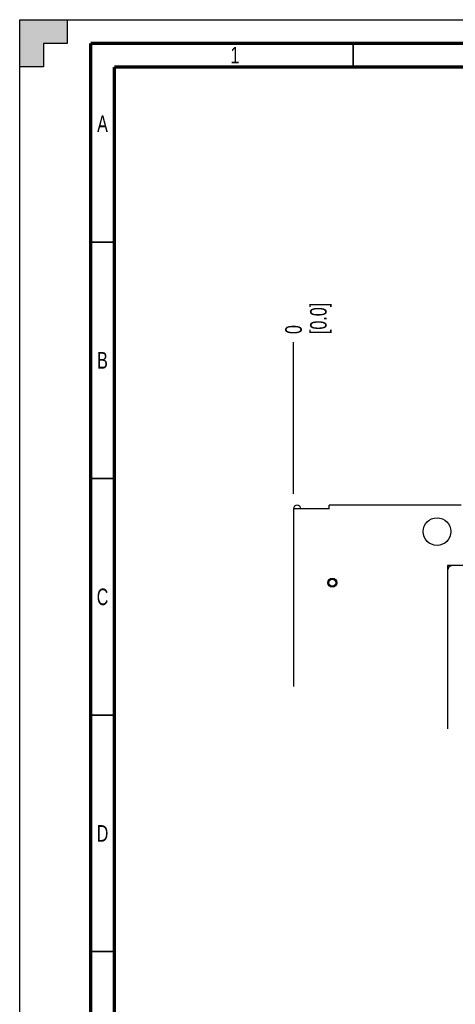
# Paper-space layout 'SUBMITTAL_E3H_2_2' of a CAD drawing. Header units: millimetres. Extents: x 0 to 841, y 0 to 594.
# Tile 31 of 58: x 0 to 92, y 386 to 594. Entities that reach past the tile are written whole.
import ezdxf

# ---------------------------------------------------------------- set-up
doc = ezdxf.new("R2010")
doc.units = ezdxf.units.MM
doc.header["$LTSCALE"] = 46.255
doc.layers.get('0').update_dxf_attribs({"linetype": 'CONTINUOUS'})
doc.layers.add('002___PRT_ALL_AXES', color=7, linetype='CONTINUOUS')
doc.styles.get("Standard").update_dxf_attribs({"font": 'txt', "width": 0.725})
doc.dimstyles.new('DIMSTYLE_3', dxfattribs={"dimtxt": 3.5, "dimasz": 4.8, "dimexe": 3.2, "dimexo": 1.6, "dimgap": 0.875, "dimtad": 0, "dimtih": 1, "dimtoh": 1, "dimdec": 1, "dimzin": 0, "dimdsep": 46, "dimtxsty": 'STANDARD', "dimblk": 'CLOSED', "dimblk1": 'CLOSED', "dimblk2": 'CLOSED', "dimcen": 0.09, "dimadec": 0, "dimazin": 0, "dimtp": 0.4, "dimtm": 0.4, "dimtfac": 1, "dimtdec": 1, "dimtofl": 0, "dimtmove": 0, "dimatfit": 3, "dimldrblk": 'CLOSED', "dimfxl": 1, "dimtolj": 1, "dimtzin": 0, "dimarcsym": 0})

# ---------------------------------------------------------------- blocks, each defined once
blk = doc.blocks.new('*D74')
at = {"color": 2, "linetype": 'CONTINUOUS'}
blk.add_line((57.86, 493.79), (57.86, 525.8), dxfattribs=at)
at = {"color": 2, "linetype": 'CONTINUOUS', "insert": (56.11, 527.55), "char_height": 3.5, "width": 12.6875, "attachment_point": 1, "rotation": 90, "line_spacing_factor": 0.9}
blk.add_mtext('0\\P[0.0]', dxfattribs=at)
blk = doc.blocks.new('_CLOSED')
at = {"color": 0, "linetype": 'BYBLOCK'}
for p, q in [((0, 0), (-1, 0.167)), ((-1, 0.167), (-1, -0.167)), ((-1, -0.167), (0, 0)), ((-1, 0), (0, 0))]:
    blk.add_line(p, q, dxfattribs=at)

psp = doc.layouts.new('SUBMITTAL_E3H_2_2')

# ---------------------------------------------------------------- hatches: boundary and pattern name
at = {"linetype": 'CONTINUOUS'}
h = psp.add_hatch(color=7, dxfattribs=at)
h.paths.add_polyline_path([(0, 10), (5, 10), (5, 5), (10, 5), (10, 0), (0, 0)])
h.paths.add_polyline_path([(0, 594), (10, 594), (10, 589), (5, 589), (5, 584), (0, 584)])
h.paths.add_polyline_path([(841, 0), (841, 10), (836, 10), (836, 5), (831, 5), (831, 0)])
h.paths.add_polyline_path([(836, 584), (836, 589), (831, 589), (831, 594), (841, 594), (841, 584)])

# ---------------------------------------------------------------- linework, layer by layer
at = {"color": 7, "linetype": 'CONTINUOUS'}
for p, q in [((0, 584), (0, 594)), ((0, 594), (10, 594)), ((0, 0), (0, 594)), ((0, 0), (0, 594)), ((0, 594), (841, 594)), ((0, 594), (841, 594)), ((10, 594), (10, 589)), ((10, 594), (10, 589)), ((5, 589), (5, 584)), ((10, 589), (5, 589)), ((5, 589), (5, 584)), ((10, 589), (5, 589)), ((5, 584), (0, 584)), ((5, 584), (0, 584)), ((90.44, 478.59), (90.44, 444.12)), ((97.25, 478.59), (90.44, 478.59))]:
    psp.add_line(p, q, dxfattribs=at)
at = {"color": 3, "linetype": 'CONTINUOUS'}
for p, q in [((65.42, 490.59), (65.42, 491.37)), ((93.26, 491.37), (65.42, 491.37)), ((57.86, 490.59), (57.86, 453.04)), ((65.42, 490.59), (57.86, 490.59))]:
    psp.add_line(p, q, dxfattribs=at)
at = {"color": 7, "linetype": 'CONTINUOUS'}
for points, const_width in [([(15, 589), (15, 5)], 0.7), ([(836, 589), (15, 589)], 0.7), ([(70.5, 584), (70.5, 589)], 0.35), ([(20, 10), (20, 584)], 0.7), ([(831, 584), (20, 584)], 0.7), ([(15, 547), (20, 547)], 0.35), ([(15, 497), (20, 497)], 0.35), ([(15, 447), (20, 447)], 0.35), ([(15, 397), (20, 397)], 0.35)]:
    psp.add_lwpolyline(points, dxfattribs=dict(at, const_width=const_width))
at = {"color": 3, "linetype": 'CONTINUOUS'}
for centre, radius in [((88.19, 485.79), 2.92), ((66.07, 474.99), 0.75)]:
    psp.add_circle(centre, radius, dxfattribs=at)
psp.add_arc((58.64, 490.59), 0.78, 0, 180, dxfattribs=at)
at = {"color": 7, "linetype": 'CONTINUOUS'}
psp.add_arc((91.4, 477.63), 0.96, 90, 180, dxfattribs=at)
at = {"layer": '002___PRT_ALL_AXES', "color": 7, "linetype": 'CONTINUOUS'}
psp.add_circle((66.07, 474.99), 0.975, dxfattribs=at)

# ---------------------------------------------------------------- texts
at = {"color": 2, "linetype": 'CONTINUOUS', "char_height": 3.5, "width": 2.5375, "attachment_point": 2, "line_spacing_factor": 0.9}
for s, insert in [('1', (45.5, 588.25)), ('A', (17.5, 573.75)), ('B', (17.5, 523.75)), ('C', (17.5, 473.75)), ('D', (17.5, 423.75))]:
    psp.add_mtext(s, dxfattribs=dict(at, insert=insert))

# ---------------------------------------------------------------- dimensions: what is measured, and where the dimension line sits
at = {"color": 2, "linetype": 'CONTINUOUS'}
dim = psp.add_ordinate_dim(feature_location=(57.86, 493.79), offset=(0, 32.01), dtype=1, origin=(57.86, 492.19), text='0\\P[0.0]', dimstyle='DIMSTYLE_3', dxfattribs=at)
dim.commit()
dim.dimension.update_dxf_attribs({"geometry": '*D74', "text_midpoint": (60.49, 533.89)})

doc.saveas('drawing.dxf')
